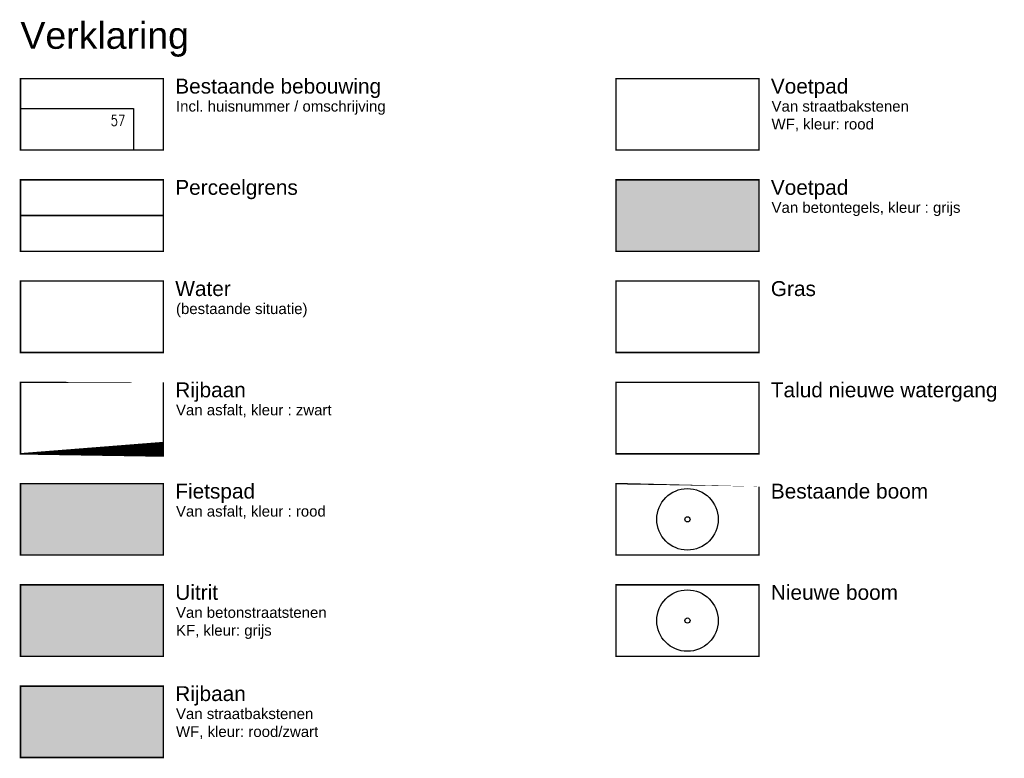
# Model space of a CAD drawing. Header units: metres. Extents: x 140889 to 142041, y 457117 to 459235.
# Tile 32 of 38: x 141768 to 141801, y 457275 to 457300. Entities that reach past the tile are written whole.
import ezdxf

# ---------------------------------------------------------------- set-up
doc = ezdxf.new("R2010")
doc.units = ezdxf.units.M
doc.linetypes.add('DASHED', pattern=[19.049999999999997, 12.7, -6.35])
doc.layers.get('0').update_dxf_attribs({"color": 251, "linetype": 'CONTINUOUS'})
for name, color, linetype in [('1.1-ALGEMEEN_VERKLARING', 7, 'CONTINUOUS'), ('1.1-ALGEMEEN_VERKLARING-TEKST', 7, 'CONTINUOUS'), ('1.1-HUISNUMMER', 251, 'CONTINUOUS'), ('1.1-NIEUWBOUW_CONTOUREN', 251, 'CONTINUOUS'), ('6.1-BOOM-NIEUW_TYPE 1', 251, 'CONTINUOUS'), ('9-ONTWERP_FIETSPAD-ROOD', 14, 'CONTINUOUS'), ('9-ONTWERP_PERCELEN', 222, 'DASHED'), ('9-PRESENTATIE_GROEN 2', 28, 'CONTINUOUS'), ('9-PRESENTATIE_PARKEREN-2-NIEUW', 251, 'CONTINUOUS'), ('9-PRESENTATIE_TROTTOIR', 252, 'CONTINUOUS')]:
    doc.layers.add(name, color=color, linetype=linetype)
doc.styles.get("Standard").update_dxf_attribs({"font": 'romans.shx', "width": 0.8})
doc.styles.add('TXT_Copier', font='arial.ttf')

# ---------------------------------------------------------------- blocks, each defined once
blk = doc.blocks.new('BOOM-NIEUW_PRESENTATIE-3')
at = {"layer": '6.1-BOOM-NIEUW_TYPE 1', "lineweight": 25}
blk.add_circle((-5.154055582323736e-06, -1.772121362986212e-06), 2.948401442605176, dxfattribs=at)
blk.add_ellipse((-5.154055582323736e-06, -1.772121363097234e-06), major_axis=(-0.1767766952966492, 0.1767766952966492), ratio=0.9999999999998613, start_param=3.926990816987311, end_param=10.2101761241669, dxfattribs=at)
blk = doc.blocks.new('BOOM-NIEUW_PRESENTATIE-2')
at = {"layer": '6.1-BOOM-NIEUW_TYPE 1', "color": 7, "lineweight": 25}
blk.add_circle((-5.154055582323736e-06, -1.772121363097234e-06), 2.948401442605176, dxfattribs=at)
blk.add_ellipse((-5.154055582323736e-06, -1.772121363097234e-06), major_axis=(-0.1767766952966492, 0.1767766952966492), ratio=0.9999999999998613, start_param=3.926990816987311, end_param=10.2101761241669, dxfattribs=at)

msp = doc.modelspace()

# ---------------------------------------------------------------- hatches: boundary and pattern name
at = {"layer": '9-ONTWERP_FIETSPAD-ROOD'}
msp.add_hatch(color=256, dxfattribs=at).paths.add_polyline_path([(141768.3129047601, 457284.100212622), (141773.1129047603, 457284.100212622), (141773.1129047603, 457281.7002126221), (141768.3129047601, 457281.7002126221)])
at = {"layer": '9-PRESENTATIE_GROEN 2'}
h = msp.add_hatch(color=256, dxfattribs=at)
h.dxf.hatch_style = 1
h.paths.add_polyline_path([(141768.31290476, 457277.300212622), (141773.1129047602, 457277.300212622), (141773.1129047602, 457274.9002126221), (141768.31290476, 457274.9002126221)])
at = {"layer": '9-PRESENTATIE_PARKEREN-2-NIEUW'}
msp.add_hatch(color=256, dxfattribs=at).paths.add_polyline_path([(141768.31290476, 457280.7002126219), (141773.1129047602, 457280.700212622), (141773.1129047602, 457278.3002126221), (141768.31290476, 457278.3002126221)])
at = {"layer": '9-PRESENTATIE_TROTTOIR'}
msp.add_hatch(color=256, dxfattribs=at).paths.add_polyline_path([(141788.3129047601, 457294.3002126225), (141793.1129047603, 457294.3002126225), (141793.1129047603, 457291.9002126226), (141788.3129047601, 457291.9002126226)])

# ---------------------------------------------------------------- linework, layer by layer
at = {"layer": '1.1-ALGEMEEN_VERKLARING'}
for points, const_width in [([(141768.3129047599, 457297.7002126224), (141773.1129047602, 457297.7002126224), (141773.1129047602, 457295.3002126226), (141768.3129047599, 457295.3002126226)], 0.04999999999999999), ([(141788.3129047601, 457297.7002126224), (141793.1129047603, 457297.7002126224), (141793.1129047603, 457295.3002126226), (141788.3129047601, 457295.3002126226)], 0.05), ([(141768.3129047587, 457294.3002126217), (141773.1129047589, 457294.3002126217), (141773.1129047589, 457291.9002126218), (141768.3129047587, 457291.9002126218)], 0.04999999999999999), ([(141788.3129047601, 457294.3002126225), (141793.1129047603, 457294.3002126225), (141793.1129047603, 457291.9002126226), (141788.3129047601, 457291.9002126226)], 0.04999999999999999), ([(141768.3129047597, 457290.9002126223), (141773.11290476, 457290.9002126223), (141773.11290476, 457288.5002126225), (141768.3129047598, 457288.5002126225)], 0.04999999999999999), ([(141788.3129047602, 457290.9002126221), (141793.1129047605, 457290.9002126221), (141793.1129047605, 457288.5002126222), (141788.3129047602, 457288.5002126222)], 0.04999999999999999), ([(141768.31290476, 457287.5002126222), (141773.1129047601, 457287.500212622), (141773.1129047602, 457285.1002126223), (141768.31290476, 457285.1002126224)], 0.04999999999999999), ([(141788.3129047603, 457287.5002126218), (141793.1129047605, 457287.5002126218), (141793.1129047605, 457285.1002126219), (141788.3129047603, 457285.1002126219)], 0.04999999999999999), ([(141768.3129047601, 457284.100212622), (141773.1129047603, 457284.100212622), (141773.1129047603, 457281.7002126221), (141768.3129047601, 457281.7002126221)], 0.04999999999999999), ([(141788.3129047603, 457284.1002126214), (141793.1129047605, 457284.1002126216), (141793.1129047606, 457281.7002126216), (141788.3129047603, 457281.7002126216)], 0.04999999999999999), ([(141768.31290476, 457280.7002126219), (141773.1129047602, 457280.700212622), (141773.1129047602, 457278.3002126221), (141768.31290476, 457278.3002126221)], 0.04999999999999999), ([(141788.3129047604, 457280.7002126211), (141793.1129047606, 457280.7002126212), (141793.1129047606, 457278.3002126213), (141788.3129047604, 457278.3002126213)], 0.04999999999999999), ([(141768.31290476, 457277.300212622), (141773.1129047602, 457277.300212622), (141773.1129047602, 457274.9002126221), (141768.31290476, 457274.9002126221)], 0.04999999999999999)]:
    msp.add_lwpolyline(points, close=True, dxfattribs=dict(at, const_width=const_width))
at = {"layer": '1.1-NIEUWBOUW_CONTOUREN', "flags": 128}
msp.add_lwpolyline([(141768.3129047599, 457296.7002126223), (141772.1129047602, 457296.7002126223), (141772.1129047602, 457295.3002126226), (141768.3129047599, 457295.3002126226)], close=True, dxfattribs=at)
at = {"layer": '9-ONTWERP_PERCELEN', "ltscale": 0.05, "const_width": 0.04999999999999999, "flags": 128}
msp.add_lwpolyline([(141768.3129047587, 457293.1002126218), (141773.112904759, 457293.1002126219)], dxfattribs=at)

# ---------------------------------------------------------------- block references
for name, p, xscale, yscale in [('BOOM-NIEUW_PRESENTATIE-3', (141790.7129047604, 457282.9002126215), 0.3499999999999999, 0.3499999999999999), ('BOOM-NIEUW_PRESENTATIE-2', (141790.7129047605, 457279.5002126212), 0.35, 0.35)]:
    msp.add_blockref(name, p, dxfattribs=dict(xscale=xscale, yscale=yscale))

# ---------------------------------------------------------------- texts
at = {"layer": '1.1-ALGEMEEN_VERKLARING', "style": 'TXT_Copier'}
for s, height, rotation, p in [('Verklaring', 0.8999999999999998, 5.002579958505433e-09, (141768.3129047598, 457298.7002126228)), ('Bestaande bebouwing', 0.4999999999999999, 3.335053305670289e-09, (141773.5129047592, 457297.1974724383)), ('Voetpad', 0.5, 2.475209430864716e-09, (141793.5129047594, 457297.1974724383)), ('Incl. huisnummer / omschrijving', 0.3599999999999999, 3.335053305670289e-09, (141773.5363348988, 457296.592693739)), ('Water', 0.4999999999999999, 3.335053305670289e-09, (141773.512904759, 457290.3974724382)), ('(bestaande situatie)', 0.3599999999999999, 3.335053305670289e-09, (141773.5363348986, 457289.7926937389))]:
    msp.add_text(s, height=height, rotation=rotation, dxfattribs=at).set_placement(p)
at = {"layer": '1.1-ALGEMEEN_VERKLARING-TEKST', "style": 'TXT_Copier'}
for s, height, rotation, p in [('Van straatbakstenen', 0.3599999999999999, 3.335053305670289e-09, (141793.5363349, 457296.5926937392)), ('WF, kleur: rood', 0.36, 2.475209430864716e-09, (141793.5363349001, 457295.992693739)), ('Perceelgrens', 0.4999999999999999, 3.335053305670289e-09, (141773.5129047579, 457293.7974724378)), ('Voetpad', 0.4999999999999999, 3.335053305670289e-09, (141793.5129047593, 457293.7974724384)), ('Van betontegels, kleur : grijs', 0.3599999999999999, 3.335053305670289e-09, (141793.5363349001, 457293.1926937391)), ('Gras', 0.4999999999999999, 3.335053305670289e-09, (141793.5129047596, 457290.3974724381)), ('Rijbaan', 0.4999999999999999, 3.335053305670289e-09, (141773.5129047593, 457286.9974724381)), ('Talud nieuwe watergang', 0.4999999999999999, 3.335053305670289e-09, (141793.5129047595, 457286.9974724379)), ('Van asfalt, kleur : zwart', 0.3599999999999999, 3.335053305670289e-09, (141773.5363348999, 457286.3926937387)), ('Fietspad', 0.4999999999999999, 3.335053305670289e-09, (141773.5129047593, 457283.5974724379)), ('Bestaande boom', 0.4999999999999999, 3.335053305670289e-09, (141793.5129047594, 457283.5974724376)), ('Van asfalt, kleur : rood', 0.3599999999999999, 3.335053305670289e-09, (141773.5363349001, 457282.9926937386)), ('Uitrit', 0.4999999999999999, 3.335053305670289e-09, (141773.5129047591, 457280.197472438)), ('Nieuwe boom', 0.4999999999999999, 3.335053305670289e-09, (141793.5129047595, 457280.1974724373)), ('Van betonstraatstenen', 0.3599999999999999, 3.335053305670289e-09, (141773.5363348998, 457279.5926937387)), ('KF, kleur: grijs', 0.36, 2.475209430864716e-09, (141773.5363349, 457278.9926937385)), ('Rijbaan', 0.4999999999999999, 3.335053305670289e-09, (141773.5129047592, 457276.7974724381)), ('Van straatbakstenen', 0.3599999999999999, 3.335053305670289e-09, (141773.5363348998, 457276.1926937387)), ('WF, kleur: rood/zwart', 0.36, 2.475209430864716e-09, (141773.5363349, 457275.5926937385))]:
    msp.add_text(s, height=height, rotation=rotation, dxfattribs=at).set_placement(p)
at = {"layer": '1.1-HUISNUMMER', "width": 0.8}
msp.add_text('57', height=0.3599999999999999, dxfattribs=at).set_placement((141771.3415683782, 457296.1152847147))

doc.saveas('drawing.dxf')
